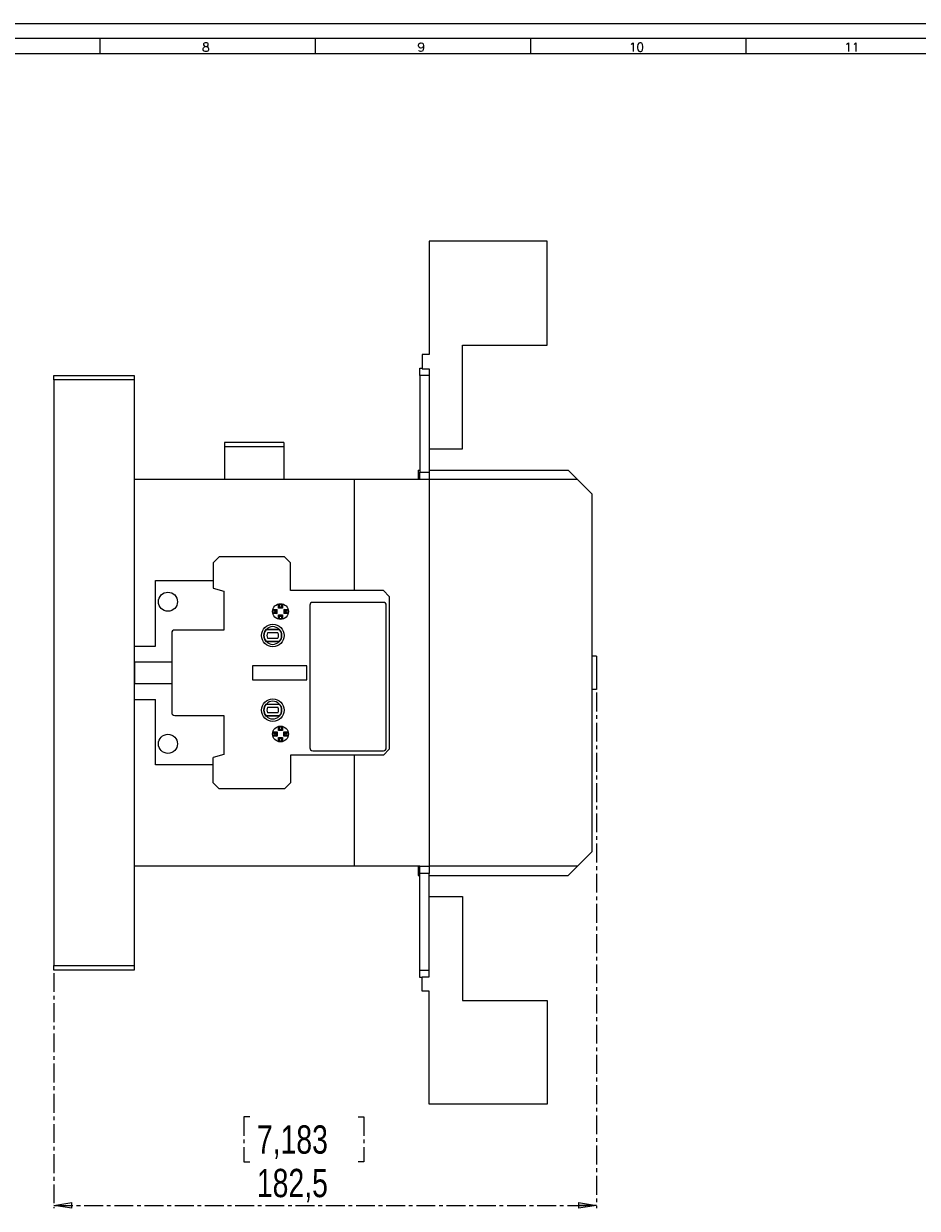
# Model space of a CAD drawing. Header units: millimetres. Extents: x 0 to 1189, y 0 to 841.
# Tile 6 of 7: x 506 to 807, y 442 to 841. Entities that reach past the tile are written whole.
import ezdxf

# ---------------------------------------------------------------- set-up
doc = ezdxf.new("R2010")
doc.units = ezdxf.units.MM
doc.linetypes.add('CENTER', pattern=[10.16, 6.35, -1.27, 1.27, -1.27])
doc.layers.add('CENTRO', color=7, linetype='CENTER')
doc.layers.add('FORMATO', color=7, linetype='Continuous')
doc.styles.add('SLDTEXTSTYLE0', font='ROMANS')
doc.styles.add('SLDTEXTSTYLE3', font='TXT', dxfattribs={"width": 0.75})
doc.dimstyles.new('SLDDIMSTYLE1', dxfattribs={"dimtxt": 9.525, "dimasz": 6, "dimexe": 0, "dimexo": 0.0625, "dimgap": 2.38125, "dimtad": 1, "dimdec": 1, "dimrnd": 1e-09, "dimzin": 12, "dimdsep": 46, "dimtxsty": 'SLDTEXTSTYLE3', "dimblk1": 'CLOSED', "dimblk2": 'CLOSED', "dimsah": 1, "dimcen": 0.09, "dimadec": 0, "dimazin": 3, "dimtfac": 1, "dimtdec": 1, "dimtofl": 0, "dimtmove": 0, "dimatfit": 3, "dimldrblk": 'CLOSED', "dimfxl": 0, "dimfrac": 2, "dimtolj": 1, "dimtzin": 12, "dimarcsym": 0})

# ---------------------------------------------------------------- blocks, each defined once
blk = doc.blocks.new('_CLOSED')
at = {"color": 0, "linetype": 'ByBlock', "lineweight": -2}
for p, q in [((-1, 0.166667), (0, 0)), ((-1, 0.166667), (-1, -0.166667)), ((0, 0), (-1, -0.166667)), ((0, 0), (-1, 0))]:
    blk.add_line(p, q, dxfattribs=at)
blk = doc.blocks.new('_D_3')
at = {"layer": 'CENTRO'}
for p, q in [((699.05, 615.99), (699.05, 442.49)), ((516.6, 521.64), (516.6, 442.49)), ((582.43, 473.26), (580.49, 473.26)), ((580.49, 473.26), (580.49, 458.13)), ((618.92, 473.26), (620.85, 473.26)), ((620.85, 473.26), (620.85, 458.13)), ((580.49, 458.13), (582.43, 458.13)), ((620.85, 458.13), (618.92, 458.13)), ((516.6, 443.49), (699.05, 443.49))]:
    blk.add_line(p, q, dxfattribs=at)
at = {"layer": 'CENTRO', "xscale": 6, "yscale": 6, "rotation": 180.0000000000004}
blk.add_blockref('_CLOSED', (516.6, 443.49, -32.5), dxfattribs=at)
at = {"layer": 'CENTRO', "xscale": 6, "yscale": 6}
blk.add_blockref('_CLOSED', (699.05, 443.49, -32.5), dxfattribs=at)
at = {"layer": 'CENTRO', "char_height": 9.525, "attachment_point": 1, "style": 'SLDTEXTSTYLE3'}
for s, insert in [('7,183', (584.84, 470.4)), ('182,5', (584.84, 455.77))]:
    blk.add_mtext(s, dxfattribs=dict(at, insert=insert))

msp = doc.modelspace()

# ---------------------------------------------------------------- linework, layer by layer
at = {"color": 7, "linetype": 'Continuous', "lineweight": 15}
for p, q in [((682.55, 767.79), (642.85, 767.79)), ((642.85, 767.79), (642.85, 729.74)), ((682.55, 732.86), (682.55, 767.79)), ((642.85, 729.74), (640.46, 729.74)), ((640.46, 729.74), (640.46, 724.94)), ((653.97, 732.86), (682.55, 732.86)), ((653.97, 697.94), (653.97, 732.86)), ((516.6, 721.14), (516.6, 722.64)), ((516.6, 722.64), (543.6, 722.64)), ((543.6, 722.64), (543.6, 721.14)), ((639.65, 725.14), (640.46, 725.14)), ((639.65, 722.64), (639.65, 725.14)), ((642.85, 722.64), (639.65, 722.64)), ((639.65, 722.64), (639.65, 690.14)), ((640.46, 724.94), (642.85, 724.94)), ((642.85, 724.94), (642.85, 697.94)), ((543.6, 721.14), (516.6, 721.14)), ((516.6, 721.14), (516.6, 524.14)), ((543.6, 721.14), (543.6, 524.14)), ((593.96, 700.14), (573.96, 700.14)), ((573.96, 700.14), (573.96, 698.64)), ((593.96, 698.64), (573.96, 698.64)), ((573.96, 698.64), (573.96, 687.64)), ((593.96, 700.14), (593.96, 698.64)), ((593.96, 698.64), (593.96, 687.64)), ((642.85, 697.94), (653.97, 697.94)), ((642.85, 697.94), (642.85, 690.14)), ((639.15, 690.84), (639.15, 687.64)), ((639.15, 690.84), (639.65, 690.84)), ((639.65, 690.14), (642.85, 690.14)), ((639.65, 687.64), (639.65, 690.14)), ((642.85, 690.84), (689.55, 690.84)), ((642.85, 690.14), (642.85, 687.64)), ((692.75, 687.64), (689.55, 690.84)), ((617.6, 687.64), (543.6, 687.64)), ((639.65, 687.64), (617.6, 687.64)), ((617.6, 687.64), (617.6, 650.34)), ((642.85, 687.64), (639.65, 687.64)), ((642.85, 687.64), (642.85, 557.64)), ((692.75, 687.64), (642.85, 687.64)), ((697.55, 682.84), (692.75, 687.64)), ((697.55, 682.84), (697.55, 562.44)), ((572.2, 661.64), (570.2, 659.64)), ((594.2, 661.64), (572.2, 661.64)), ((596.2, 659.64), (594.2, 661.64)), ((570.2, 659.64), (570.2, 651.14)), ((596.2, 650.34), (596.2, 659.64)), ((550.8, 631.62), (550.8, 653.64)), ((550.8, 653.64), (570.2, 653.64)), ((570.2, 651.14), (573.7, 650.14)), ((573.7, 650.14), (573.7, 637.02)), ((627.4, 650.34), (596.2, 650.34)), ((629.4, 648.34), (627.4, 650.34)), ((592.46, 645.5), (592.1, 645.8)), ((592.1, 644.4), (592.1, 645.8)), ((593.13, 645.5), (593.5, 645.8)), ((593.5, 645.8), (593.5, 644.4)), ((627.4, 646.34), (603.65, 646.34)), ((629.4, 648.34), (629.4, 596.94)), ((590.54, 643.58), (590.24, 643.94)), ((590.24, 643.94), (591.64, 643.94)), ((590.54, 642.91), (590.24, 642.54)), ((591.64, 642.54), (590.24, 642.54)), ((590.54, 643.58), (591.27, 643.58)), ((591.27, 642.91), (590.54, 642.91)), ((591.27, 643.58), (591.64, 643.94)), ((591.27, 642.91), (591.27, 643.58)), ((591.27, 642.91), (591.64, 642.54)), ((591.64, 642.54), (591.64, 643.94)), ((592.46, 644.77), (592.1, 644.4)), ((593.5, 644.4), (592.1, 644.4)), ((592.46, 641.72), (592.1, 642.09)), ((592.1, 642.09), (593.5, 642.09)), ((592.1, 640.69), (592.1, 642.09)), ((592.46, 644.77), (592.46, 645.5)), ((593.13, 644.77), (592.46, 644.77)), ((592.46, 641.72), (593.13, 641.72)), ((592.46, 640.99), (592.46, 641.72)), ((593.13, 645.5), (593.13, 644.77)), ((593.13, 644.77), (593.5, 644.4)), ((593.13, 641.72), (593.5, 642.09)), ((593.13, 641.72), (593.13, 640.99)), ((593.5, 642.09), (593.5, 640.69)), ((594.32, 643.58), (593.95, 643.94)), ((593.95, 643.94), (595.35, 643.94)), ((593.95, 643.94), (593.95, 642.54)), ((594.32, 642.91), (593.95, 642.54)), ((595.35, 642.54), (593.95, 642.54)), ((594.32, 643.58), (595.05, 643.58)), ((594.32, 643.58), (594.32, 642.91)), ((595.05, 642.91), (594.32, 642.91)), ((595.05, 643.58), (595.35, 643.94)), ((595.05, 642.91), (595.35, 642.54)), ((602.65, 645.34), (602.65, 597.44)), ((628.4, 597.44), (628.4, 645.34)), ((592.46, 640.99), (592.1, 640.69)), ((593.13, 640.99), (593.5, 640.69)), ((556.2, 636.02), (556.2, 609.27)), ((573.7, 637.02), (557.2, 637.02)), ((588.04, 637.24), (587.9, 637.24)), ((592.45, 637.14), (587.95, 637.14)), ((592.36, 637.24), (588.04, 637.24)), ((591.93, 636.14), (588.46, 636.14)), ((588.46, 634.25), (591.93, 634.25)), ((592.49, 637.24), (592.36, 637.24)), ((543.6, 631.62), (550.8, 631.62)), ((587.9, 633.15), (588.04, 633.15)), ((587.95, 633.25), (592.45, 633.25)), ((588.04, 633.15), (592.36, 633.15)), ((592.36, 633.15), (592.49, 633.15)), ((543.85, 618.91), (543.85, 626.37)), ((543.85, 626.37), (556.2, 626.37)), ((699.05, 628.29), (697.55, 628.29)), ((699.05, 628.29), (699.05, 616.99)), ((601.65, 625.02), (583.4, 625.02)), ((583.4, 625.02), (583.4, 620.27)), ((601.65, 620.27), (601.65, 625.02)), ((556.2, 618.91), (543.85, 618.91)), ((583.4, 620.27), (601.65, 620.27)), ((699.05, 616.99), (697.55, 616.99)), ((543.6, 613.67), (550.8, 613.67)), ((550.8, 591.64), (550.8, 613.67)), ((587.9, 612.14), (588.04, 612.14)), ((587.95, 612.04), (592.45, 612.04)), ((588.04, 612.14), (592.36, 612.14)), ((588.46, 611.04), (591.93, 611.04)), ((592.36, 612.14), (592.49, 612.14)), ((557.2, 608.27), (573.7, 608.27)), ((573.7, 608.27), (573.7, 595.14)), ((588.04, 608.05), (587.9, 608.05)), ((592.45, 608.15), (587.95, 608.15)), ((592.36, 608.05), (588.04, 608.05)), ((591.93, 609.15), (588.46, 609.15)), ((592.49, 608.05), (592.36, 608.05)), ((590.54, 602.38), (590.24, 602.74)), ((590.24, 602.74), (591.64, 602.74)), ((590.54, 602.38), (591.27, 602.38)), ((591.27, 602.38), (591.64, 602.74)), ((591.27, 602.38), (591.27, 601.71)), ((591.64, 602.74), (591.64, 601.34)), ((592.46, 604.3), (592.1, 604.6)), ((592.1, 603.2), (592.1, 604.6)), ((592.46, 603.57), (592.1, 603.2)), ((593.5, 603.2), (592.1, 603.2)), ((592.46, 603.57), (592.46, 604.3)), ((593.13, 603.57), (592.46, 603.57)), ((593.13, 604.3), (593.5, 604.6)), ((593.13, 604.3), (593.13, 603.57)), ((593.13, 603.57), (593.5, 603.2)), ((593.5, 604.6), (593.5, 603.2)), ((594.32, 602.38), (593.95, 602.74)), ((593.95, 601.34), (593.95, 602.74)), ((593.95, 602.74), (595.35, 602.74)), ((594.32, 601.71), (594.32, 602.38)), ((594.32, 602.38), (595.05, 602.38)), ((595.05, 602.38), (595.35, 602.74)), ((590.54, 601.71), (590.24, 601.34)), ((591.64, 601.34), (590.24, 601.34)), ((591.27, 601.71), (590.54, 601.71)), ((591.27, 601.71), (591.64, 601.34)), ((592.46, 600.52), (592.1, 600.89)), ((592.1, 600.89), (593.5, 600.89)), ((592.1, 599.49), (592.1, 600.89)), ((592.46, 599.79), (592.1, 599.49)), ((592.46, 599.79), (592.46, 600.52)), ((592.46, 600.52), (593.13, 600.52)), ((593.13, 600.52), (593.5, 600.89)), ((593.13, 600.52), (593.13, 599.79)), ((593.13, 599.79), (593.5, 599.49)), ((593.5, 600.89), (593.5, 599.49)), ((594.32, 601.71), (593.95, 601.34)), ((595.35, 601.34), (593.95, 601.34)), ((595.05, 601.71), (594.32, 601.71)), ((595.05, 601.71), (595.35, 601.34)), ((573.7, 595.14), (570.2, 594.14)), ((570.2, 585.64), (570.2, 594.14)), ((627.4, 594.94), (596.2, 594.94)), ((596.2, 594.94), (596.2, 585.64)), ((603.65, 596.44), (627.4, 596.44)), ((617.6, 594.94), (617.6, 557.64)), ((627.4, 594.94), (629.4, 596.94)), ((570.2, 591.64), (550.8, 591.64)), ((570.2, 585.64), (572.2, 583.64)), ((594.2, 583.64), (572.2, 583.64)), ((594.2, 583.64), (596.2, 585.64)), ((692.75, 557.64), (697.55, 562.44)), ((617.6, 557.64), (543.6, 557.64)), ((639.65, 557.64), (617.6, 557.64)), ((639.15, 557.64), (639.15, 554.44)), ((639.15, 554.44), (639.65, 554.44)), ((639.65, 557.64), (642.85, 557.64)), ((639.65, 555.14), (639.65, 557.64)), ((642.85, 555.14), (639.65, 555.14)), ((639.65, 522.64), (639.65, 555.14)), ((692.75, 557.64), (642.85, 557.64)), ((642.85, 557.64), (642.85, 555.14)), ((642.85, 547.34), (642.85, 555.14)), ((642.85, 554.44), (689.55, 554.44)), ((689.55, 554.44), (692.75, 557.64)), ((642.85, 520.34), (642.85, 547.34)), ((642.85, 547.34), (653.97, 547.34)), ((653.97, 547.34), (653.97, 512.42)), ((516.6, 524.14), (543.6, 524.14)), ((516.6, 522.64), (516.6, 524.14)), ((543.6, 522.64), (516.6, 522.64)), ((543.6, 524.14), (543.6, 522.64)), ((639.65, 520.14), (639.65, 522.64)), ((639.65, 522.64), (642.85, 522.64)), ((640.46, 520.14), (639.65, 520.14)), ((640.46, 515.54), (640.46, 520.34)), ((640.46, 520.34), (642.85, 520.34)), ((642.85, 515.54), (640.46, 515.54)), ((642.85, 477.49), (642.85, 515.54)), ((653.97, 512.42), (682.55, 512.42)), ((682.55, 512.42), (682.55, 477.49)), ((682.55, 477.49), (642.85, 477.49))]:
    msp.add_line(p, q, dxfattribs=at)
for centre, radius in [((554.94, 646.55), 3.21), ((592.8, 643.24), 2.65), ((590.2, 635.19), 3.8), ((590.2, 610.09), 3.8), ((554.94, 598.73), 3.21), ((592.8, 602.04), 2.65)]:
    msp.add_circle(centre, radius, dxfattribs=at)
for centre, radius, start, end in [((603.65, 645.34), 1, 90, 180), ((627.4, 645.34), 1, 0, 90), ((592.8, 643.24), 2.28, 171.6422, 188.3578), ((592.8, 643.24), 2.28, 81.6422, 98.3578), ((592.8, 643.24), 2.28, 351.6422, 8.3578), ((590.2, 635.19), 2.98, 43.459, 136.541), ((592.8, 643.24), 2.28, 261.6422, 278.3578), ((557.2, 636.02), 1, 90, 180), ((590.2, 635.19), 3.08, 138.2818, 221.7182), ((590.2, 635.19), 2.98, 139.1393, 220.8607), ((590.2, 635.19), 1.97, 151.3704, 208.6296), ((590.2, 635.19), 1.97, 331.3704, 28.6296), ((590.2, 635.19), 2.97, 319.1393, 40.8607), ((590.2, 635.19), 3.08, 318.2818, 41.7182), ((590.2, 635.19), 2.98, 223.459, 316.541), ((590.2, 610.09), 3.08, 138.2818, 221.7182), ((590.2, 610.09), 2.98, 139.1393, 220.8607), ((590.2, 610.09), 2.98, 43.459, 136.541), ((590.2, 610.09), 1.97, 151.3704, 208.6296), ((590.2, 610.09), 1.97, 331.3704, 28.6296), ((590.2, 610.09), 2.97, 319.1393, 40.8607), ((590.2, 610.09), 3.08, 318.2818, 41.7182), ((557.2, 609.27), 1, 180, 270), ((590.2, 610.09), 2.98, 223.459, 316.541), ((592.8, 602.04), 2.28, 171.6422, 188.3578), ((592.8, 602.04), 2.28, 81.6422, 98.3578), ((592.8, 602.04), 2.28, 351.6422, 8.3578), ((592.8, 602.04), 2.28, 261.6422, 278.3578), ((603.65, 597.44), 1, 180, 270), ((627.4, 597.44), 1, 270, 0)]:
    msp.add_arc(centre, radius, start, end, dxfattribs=at)
at = {"layer": 'FORMATO'}
for p, q in [((1189, 841), (0, 841)), ((1184, 836), (25, 836)), ((532.01, 836), (532.01, 831)), ((604.44, 836), (604.44, 831)), ((676.87, 836), (676.87, 831)), ((749.3, 836), (749.3, 831)), ((25, 831), (1184, 831))]:
    msp.add_line(p, q, dxfattribs=at)

# ---------------------------------------------------------------- texts
at = {"layer": 'FORMATO', "char_height": 3, "attachment_point": 2, "style": 'SLDTEXTSTYLE0'}
for s, insert in [('8', (567.71, 834.6)), ('9', (640.14, 834.6)), ('10', (712.55, 834.6)), ('11', (784.98, 834.6))]:
    msp.add_mtext(s, dxfattribs=dict(at, insert=insert))

# ---------------------------------------------------------------- dimensions: what is measured, and where the dimension line sits
at = {"layer": 'CENTRO'}
dim = msp.add_linear_dim(base=(699.04556029, 443.49360006), p1=(516.59556029, 522.64360006), p2=(699.04556029, 616.99360006), dimstyle='SLDDIMSTYLE1', dxfattribs=at)
dim.commit()
dim.dimension.update_dxf_attribs({"geometry": '_D_3', "text_midpoint": (600.67127707, 443.49360006), "dimtype": 160})

doc.saveas('drawing.dxf')
